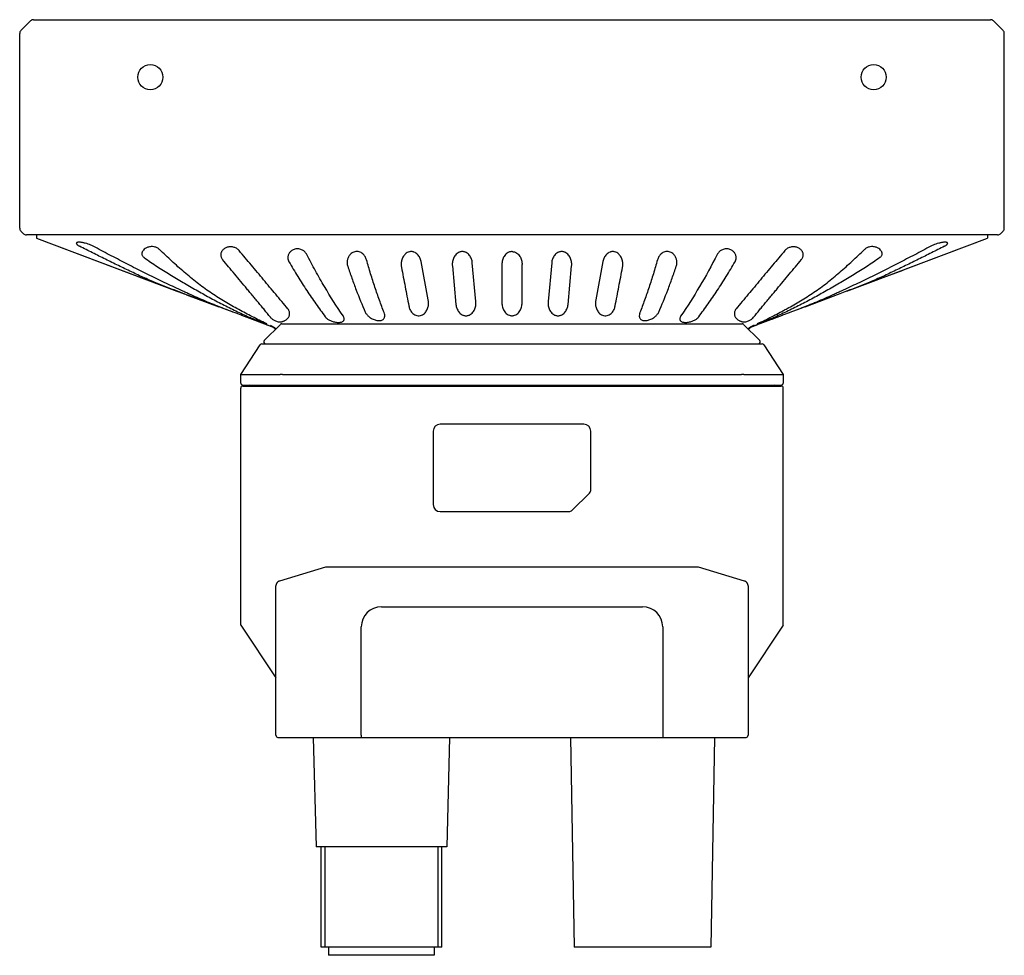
# Model space of a CAD drawing. Header units: millimetres. Extents: x 75 to 555, y 37 to 392.
# Tile 4 of 10: x 75 to 173, y 298 to 392. Entities that reach past the tile are written whole.
import ezdxf

# ---------------------------------------------------------------- set-up
doc = ezdxf.new("R2010")
doc.units = ezdxf.units.MM
doc.header["$LTSCALE"] = 32.67
doc.layers.add('00_COMPONENTS', color=7, linetype='CONTINUOUS')

msp = doc.modelspace()

# ---------------------------------------------------------------- linework, layer by layer
at = {"layer": '00_COMPONENTS'}
for p, q in [((75.7458, 391.4216), (74.7801, 390.4559)), ((76.0287, 391.5388), (171.3031, 391.5388)), ((171.5859, 391.4216), (172.5516, 390.4559)), ((74.663, 370.7794), (74.663, 390.1731)), ((172.6688, 370.7794), (172.6688, 390.1731)), ((75.0458, 370.2309), (74.7801, 370.4966)), ((172.2859, 370.2309), (172.5516, 370.4966)), ((172.0031, 370.1138), (75.3287, 370.1138)), ((76.3324, 370.1138), (76.3265, 369.7771)), ((76.3265, 369.7771), (91.0344, 364.2549)), ((76.3265, 369.7763), (76.3265, 369.7759)), ((76.3293, 369.7743), (90.3096, 364.5263)), ((157.0065, 364.5204), (171.0024, 369.7743)), ((159.1131, 365.312), (171.0052, 369.777)), ((170.9993, 370.1138), (171.0052, 369.777)), ((115.3371, 363.6455), (114.6086, 367.478)), ((117.7303, 367.0247), (118.0893, 363.1921)), ((120.0751, 363.4957), (119.7161, 367.3283)), ((122.6659, 367.1766), (122.6659, 363.3439)), ((124.6659, 363.3439), (124.6659, 367.1766)), ((127.6156, 367.3283), (127.2566, 363.4957)), ((129.2424, 363.1921), (129.6015, 367.0247)), ((132.7231, 367.478), (131.9946, 363.6455)), ((160.2617, 365.7447), (162.5899, 366.6191)), ((157.0499, 364.5385), (159.1126, 365.3132)), ((91.2801, 364.1627), (91.0344, 364.2549)), ((91.2798, 364.162), (94.4724, 362.9636)), ((152.8517, 362.9607), (155.8874, 364.1003)), ((95.0239, 362.7575), (93.1128, 363.4755)), ((95.9971, 362.392), (95.0239, 362.7575)), ((152.3077, 362.7574), (151.3333, 362.3915)), ((152.3106, 362.7627), (152.3063, 362.7611)), ((154.2191, 363.4755), (152.3077, 362.7574)), ((96.7423, 362.1118), (99.8419, 360.948)), ((96.7799, 362.0976), (96.7423, 362.1118)), ((96.7799, 362.0976), (96.7423, 362.1117)), ((147.4876, 360.9471), (150.5892, 362.1117)), ((149.55, 361.7217), (149.6691, 361.7665)), ((149.55, 361.7217), (149.6691, 361.7664)), ((150.5892, 362.1117), (150.5521, 362.0977)), ((150.8926, 362.2256), (150.5892, 362.1117)), ((100.6073, 361.2052), (99.0073, 359.6052)), ((99.2658, 361.1642), (99.8419, 360.9479)), ((99.586, 361.1283), (99.7219, 361.0594)), ((99.7219, 361.0594), (99.8976, 360.9699)), ((99.8419, 360.9479), (99.8419, 360.9479)), ((99.8694, 360.9367), (99.8849, 360.9294)), ((99.8976, 360.923), (99.9105, 360.9161)), ((99.9105, 360.9161), (99.9234, 360.9086)), ((99.9873, 360.8631), (100.0021, 360.8501)), ((100.0012, 360.851), (100.0147, 360.8383)), ((100.0147, 360.8383), (100.0278, 360.8251)), ((100.0389, 360.813), (100.0504, 360.7996)), ((100.0824, 360.7568), (100.0921, 360.7417)), ((100.0921, 360.7417), (100.1012, 360.7261)), ((100.7487, 361.2638), (146.583, 361.2638)), ((146.7244, 361.2052), (148.3244, 359.6052)), ((147.221, 360.7088), (147.2302, 360.7258)), ((147.221, 360.7087), (147.221, 360.7088)), ((147.2233, 360.7132), (147.2331, 360.7308)), ((147.2295, 360.7246), (147.2394, 360.7413)), ((147.2386, 360.7401), (147.249, 360.7565)), ((147.2415, 360.7448), (147.2518, 360.7606)), ((147.2483, 360.7553), (147.2592, 360.7712)), ((147.2487, 360.756), (147.254, 360.7639)), ((147.2514, 360.76), (147.2624, 360.7757)), ((147.2528, 360.762), (147.2637, 360.7772)), ((147.2584, 360.7701), (147.2698, 360.7855)), ((147.2593, 360.7714), (147.2646, 360.7786)), ((147.2618, 360.7747), (147.2736, 360.7904)), ((147.2633, 360.7767), (147.275, 360.792)), ((147.2691, 360.7845), (147.2809, 360.7993)), ((147.2725, 360.789), (147.2854, 360.8046)), ((147.2802, 360.7985), (147.2923, 360.8126)), ((147.2855, 360.8047), (147.2976, 360.8184)), ((147.2918, 360.812), (147.3042, 360.8255)), ((147.3038, 360.8251), (147.3164, 360.8378)), ((147.3162, 360.8376), (147.3289, 360.8496)), ((147.3289, 360.8495), (147.3419, 360.861)), ((147.3416, 360.8607), (147.3551, 360.8718)), ((147.3531, 360.8702), (147.3684, 360.882)), ((147.3578, 360.8739), (147.3673, 360.8812)), ((147.3595, 360.8751), (147.3723, 360.8848)), ((147.3654, 360.8798), (147.3809, 360.891)), ((147.3731, 360.8854), (147.3858, 360.8942)), ((147.3773, 360.8884), (147.3879, 360.8957)), ((147.3801, 360.8904), (147.3955, 360.9007)), ((147.4076, 360.9082), (147.4225, 360.9168)), ((147.421, 360.916), (147.4359, 360.924)), ((147.4415, 360.9269), (147.459, 360.9352)), ((147.4511, 360.9315), (147.4632, 360.937)), ((147.4573, 360.9344), (147.4746, 360.942)), ((147.4634, 360.9371), (147.4757, 360.9423)), ((147.4727, 360.9412), (147.4738, 360.9417)), ((147.4732, 360.9414), (147.4898, 360.948)), ((147.4899, 360.9479), (148.0659, 361.1642)), ((147.6787, 361.0942), (147.6865, 361.0981)), ((147.7089, 361.1095), (147.716, 361.113)), ((147.7261, 361.1182), (147.7326, 361.1215)), ((147.742, 361.1262), (147.748, 361.1293)), ((147.748, 361.1293), (147.7538, 361.1322)), ((147.7538, 361.1322), (147.7591, 361.1349)), ((147.7591, 361.1349), (147.764, 361.1374)), ((147.764, 361.1374), (147.7683, 361.1395)), ((147.7683, 361.1395), (147.7719, 361.1413)), ((147.7719, 361.1413), (147.7748, 361.1428)), ((147.7748, 361.1428), (147.7769, 361.1439)), ((147.7769, 361.1439), (147.7783, 361.1446)), ((96.6844, 356.2122), (98.6067, 359.1727)), ((98.7745, 359.2638), (148.5573, 359.2638)), ((148.725, 359.1727), (150.6474, 356.2122)), ((96.6694, 355.3673), (96.6842, 356.2119)), ((96.7513, 356.2316), (100.5923, 356.2316)), ((100.5923, 356.2316), (100.5923, 356.2296)), ((100.8264, 356.2127), (146.5053, 356.2127)), ((146.7394, 356.2296), (146.7394, 356.2316)), ((146.7394, 356.2316), (150.5804, 356.2316)), ((150.6476, 356.2119), (150.6623, 355.3673)), ((96.6659, 331.2638), (96.6659, 354.8638)), ((96.8659, 355.0638), (150.4659, 355.0638)), ((96.8694, 355.1638), (150.4623, 355.1638)), ((150.6659, 331.2638), (150.6659, 354.8638)), ((130.8159, 351.2638), (116.5159, 351.2638)), ((115.8159, 350.5638), (115.8159, 343.2638)), ((131.5159, 344.7709), (131.5159, 350.5638)), ((129.6623, 342.7102), (131.3694, 344.4173)), ((116.5159, 342.5638), (129.3088, 342.5638)), ((105.0956, 337.0201), (100.5196, 335.6473)), ((142.0925, 337.0412), (105.2392, 337.0412)), ((100.1659, 320.294), (100.1659, 335.1691)), ((147.1659, 335.1691), (147.1659, 320.294)), ((110.6659, 333.094), (136.6659, 333.094)), ((96.6659, 331.2638), (100.1659, 326.0138)), ((150.6659, 331.2638), (147.1659, 326.0138)), ((108.6659, 320.294), (108.6659, 331.094)), ((138.6659, 331.094), (138.6659, 320.294)), ((100.3659, 320.094), (146.9659, 320.094)), ((103.8804, 320.094), (104.1659, 309.194)), ((117.4513, 320.094), (117.1659, 309.194)), ((129.5011, 320.094), (129.8659, 299.194)), ((143.8307, 320.094), (143.4659, 299.194)), ((117.1659, 309.194), (104.1659, 309.194)), ((104.6659, 299.194), (104.6659, 309.194)), ((105.0409, 309.194), (105.0409, 299.194)), ((116.2909, 309.194), (116.2909, 299.194)), ((116.6659, 299.194), (116.6659, 309.194)), ((116.6659, 299.194), (104.6659, 299.194)), ((105.4159, 299.194), (105.4159, 298.394)), ((115.9159, 299.194), (115.9159, 298.394)), ((143.4659, 299.194), (129.8659, 299.194)), ((115.9159, 298.394), (105.4159, 298.394))]:
    msp.add_line(p, q, dxfattribs=at)
for points in [[(99.8419, 360.948), (99.8549, 360.9428), (99.8694, 360.9367)], [(99.8419, 360.9479), (99.8488, 360.9453), (99.8604, 360.9405), (99.8725, 360.9353)], [(99.8842, 360.9298), (99.8991, 360.9223), (99.914, 360.9141), (99.929, 360.9052), (99.9438, 360.8956), (99.9585, 360.8854), (99.973, 360.8746), (99.9873, 360.8631)], [(99.8976, 360.9699), (99.9179, 360.9595), (99.923, 360.9569), (99.9282, 360.9543), (99.9332, 360.9517)], [(99.9234, 360.9086), (99.9368, 360.9002), (99.95, 360.8914), (99.9632, 360.882), (99.9764, 360.8719), (99.9893, 360.8613)], [(99.9332, 360.9517), (99.9395, 360.9485), (99.9499, 360.9428), (99.9605, 360.9367), (99.9711, 360.9302), (99.9817, 360.9234), (99.9923, 360.9161), (100.0029, 360.9085), (100.0134, 360.9005), (100.0239, 360.892), (100.0343, 360.8832), (100.0445, 360.874), (100.0547, 360.8644), (100.0646, 360.8543), (100.0745, 360.8439), (100.0841, 360.833), (100.0936, 360.8216), (100.1029, 360.8098), (100.112, 360.7975), (100.1208, 360.7847), (100.1293, 360.7715), (100.1376, 360.7577), (100.1455, 360.7435), (100.1456, 360.7435)], [(100.0269, 360.8259), (100.0405, 360.8113), (100.0526, 360.7971), (100.0642, 360.7824), (100.0752, 360.7673), (100.0857, 360.7518), (100.0956, 360.7359), (100.1049, 360.7196), (100.1107, 360.7086)], [(100.0504, 360.7996), (100.0616, 360.7858), (100.0723, 360.7714), (100.0824, 360.7568)], [(100.1013, 360.726), (100.1099, 360.7102), (100.1107, 360.7086)], [(147.1866, 360.743), (147.1885, 360.7465), (147.1952, 360.7585), (147.2023, 360.7702), (147.2095, 360.7816), (147.217, 360.7926), (147.2247, 360.8034), (147.2326, 360.8138), (147.2407, 360.8239), (147.2489, 360.8337), (147.2572, 360.8431), (147.2658, 360.8523), (147.2744, 360.8611), (147.2831, 360.8695), (147.2919, 360.8777), (147.3008, 360.8855), (147.3097, 360.893), (147.3187, 360.9002), (147.3276, 360.9071), (147.3366, 360.9137), (147.3456, 360.92), (147.3546, 360.9259), (147.3635, 360.9316), (147.3724, 360.937), (147.3811, 360.942), (147.3897, 360.9468), (147.3982, 360.9512)], [(147.221, 360.7086), (147.2244, 360.7151), (147.2334, 360.7311), (147.2429, 360.7468), (147.2528, 360.762)], [(147.2274, 360.7208), (147.2327, 360.7302), (147.238, 360.7392), (147.2434, 360.7478)], [(147.2322, 360.7292), (147.2427, 360.7466), (147.2529, 360.7621)], [(147.2699, 360.7855), (147.275, 360.7921), (147.2801, 360.7983), (147.2851, 360.8043), (147.2901, 360.8101)], [(147.2742, 360.7909), (147.2868, 360.8062), (147.2992, 360.8201), (147.312, 360.8334), (147.3253, 360.8462), (147.339, 360.8585), (147.3531, 360.8702)], [(147.2972, 360.8179), (147.3103, 360.8317), (147.3234, 360.8445), (147.337, 360.8568), (147.351, 360.8686), (147.3654, 360.8798)], [(147.3092, 360.8305), (147.3215, 360.8426), (147.334, 360.8541), (147.3468, 360.865), (147.3595, 360.8751)], [(147.3675, 360.8813), (147.3823, 360.8918), (147.3973, 360.9018), (147.4125, 360.9111), (147.4279, 360.9197), (147.4434, 360.9278)], [(147.3858, 360.8942), (147.3991, 360.903), (147.4106, 360.91)], [(147.3943, 360.8999), (147.4103, 360.9098), (147.4258, 360.9187), (147.4415, 360.9269)], [(147.3982, 360.9512), (147.4035, 360.9539), (147.4087, 360.9566), (147.4139, 360.9592)], [(147.4139, 360.9592), (147.4241, 360.9645), (147.4292, 360.9671), (147.4343, 360.9697), (147.4393, 360.9722)], [(147.4251, 360.9182), (147.4381, 360.9251), (147.4504, 360.9311)], [(147.435, 360.9235), (147.4474, 360.9298), (147.46, 360.9357)], [(147.4393, 360.9722), (147.4494, 360.9774), (147.4543, 360.9799), (147.4593, 360.9824)], [(147.4593, 360.9824), (147.4692, 360.9875), (147.4741, 360.99), (147.4789, 360.9925)], [(147.4789, 360.9925), (147.4886, 360.9974), (147.4935, 360.9999), (147.4983, 361.0023)], [(147.4983, 361.0023), (147.5078, 361.0072), (147.5126, 361.0096)], [(147.5126, 361.0096), (147.522, 361.0144), (147.5267, 361.0168), (147.5313, 361.0192)], [(147.5313, 361.0192), (147.5406, 361.0239), (147.5452, 361.0263), (147.5498, 361.0286)], [(147.5498, 361.0286), (147.559, 361.0333), (147.5635, 361.0356), (147.5681, 361.0379)], [(147.5681, 361.0379), (147.5771, 361.0425), (147.5815, 361.0448)], [(147.5815, 361.0448), (147.5904, 361.0493), (147.5948, 361.0515), (147.5992, 361.0538)], [(147.5992, 361.0538), (147.6079, 361.0582), (147.6123, 361.0604)], [(147.6123, 361.0604), (147.6209, 361.0648), (147.6252, 361.067)], [(147.6252, 361.067), (147.6337, 361.0713), (147.6379, 361.0734)], [(147.6379, 361.0734), (147.6462, 361.0777), (147.6504, 361.0798), (147.6545, 361.0819)], [(147.6545, 361.0819), (147.6627, 361.086), (147.6667, 361.0881)], [(147.6667, 361.0881), (147.6748, 361.0922), (147.6787, 361.0942)], [(147.6865, 361.0981), (147.6942, 361.102), (147.698, 361.1039)], [(147.698, 361.1039), (147.7053, 361.1077), (147.7089, 361.1095)], [(147.716, 361.113), (147.7228, 361.1165), (147.7261, 361.1182)], [(147.7326, 361.1215), (147.7389, 361.1247), (147.742, 361.1262)], [(147.7783, 361.1446), (147.7791, 361.145), (147.7793, 361.1451), (147.7794, 361.1451)], [(105.2392, 337.0412), (105.2349, 337.0411), (105.2159, 337.0406), (105.1968, 337.0394), (105.1777, 337.0374), (105.1586, 337.0346), (105.1396, 337.0311), (105.1206, 337.0269), (105.1018, 337.0219), (105.0956, 337.0201)], [(142.2362, 337.0201), (142.231, 337.0216), (142.2122, 337.0266), (142.1933, 337.0309), (142.1743, 337.0344), (142.1552, 337.0372), (142.1362, 337.0393), (142.1171, 337.0406), (142.0981, 337.0411), (142.0925, 337.0412)], [(147.1659, 335.1691), (147.1658, 335.1796), (147.1647, 335.2038), (147.1624, 335.2278), (147.159, 335.2516), (147.1545, 335.2751), (147.1489, 335.2983), (147.1422, 335.321), (147.1346, 335.3433), (147.1259, 335.365), (147.1164, 335.3861), (147.1059, 335.4065), (147.0946, 335.4264), (147.0825, 335.4455), (147.0697, 335.464), (147.0561, 335.4818), (147.0418, 335.4988), (147.0269, 335.5151), (147.0114, 335.5306), (146.9953, 335.5453), (146.9787, 335.5592), (146.9616, 335.5723), (146.9441, 335.5846), (146.9263, 335.596), (146.9081, 335.6066), (146.8895, 335.6163), (146.8708, 335.6252), (146.8518, 335.6333), (146.8327, 335.6405), (146.8135, 335.6469), (142.2362, 337.0201)], [(100.5196, 335.6473), (100.5004, 335.641), (100.4812, 335.6338), (100.4622, 335.6258), (100.4434, 335.617), (100.4249, 335.6073), (100.4066, 335.5967), (100.3887, 335.5853), (100.3712, 335.5731), (100.3541, 335.56), (100.3374, 335.5461), (100.3213, 335.5315), (100.3057, 335.516), (100.2908, 335.4997), (100.2764, 335.4827), (100.2628, 335.465), (100.2499, 335.4465), (100.2377, 335.4274), (100.2264, 335.4076), (100.2159, 335.3871), (100.2063, 335.366), (100.1976, 335.3444), (100.1898, 335.3221), (100.1831, 335.2994), (100.1775, 335.2763), (100.1729, 335.2528), (100.1695, 335.229), (100.1671, 335.205), (100.166, 335.1808), (100.1659, 335.1691)]]:
    msp.add_lwpolyline(points, dxfattribs=at)
for centre in [(87.6659, 385.8138), (159.6659, 385.8138)]:
    msp.add_circle(centre, 1.25, dxfattribs=at)
for centre, radius, start, end in [((76.0287, 391.1388), 0.4, 90.000431, 135.000348), ((171.3031, 391.1388), 0.4, 45.000261, 90.000431), ((75.063, 390.1731), 0.4, 135.000571, 179.999215), ((172.2687, 390.1731), 0.4, 0.000708, 44.998265), ((75.063, 370.7794), 0.4, 180.000601, 224.998166), ((172.2688, 370.7794), 0.4, 315.000594, 359.999215), ((75.3287, 370.5138), 0.4, 225.000238, 270.000484), ((76.3393, 369.801), 0.0284, 248.620087, 249.439942), ((172.0031, 370.5138), 0.4, 270.000484, 315.000447), ((108.4304, 367.3713), 1.1844, 180.027198, 198.796982), ((114.2583, 367.1761), 1.6215, 179.990801, 190.709202), ((119.3517, 367.1764), 1.6285, 179.99773, 185.346746), ((127.98, 367.1764), 1.6285, 354.653255, 0.002269), ((133.0823, 367.1753), 1.6126, 349.261303, 0.0388), ((138.9013, 367.3713), 1.1844, 341.203253, 359.972836), ((113.7454, 363.3443), 1.62, 359.990913, 10.714047), ((133.5776, 363.3451), 1.6112, 169.256697, 180.038298), ((118.4537, 363.3439), 1.6285, 359.997727, 5.346822), ((128.878, 363.3439), 1.6285, 174.653182, 180.002274), ((100.7487, 361.0638), 0.2, 90, 135), ((146.583, 361.0638), 0.2, 45, 90), ((98.7745, 359.0638), 0.2, 90, 147.002295), ((99.1487, 359.4638), 0.2, 135, 270), ((148.183, 359.4638), 0.2, 270, 45), ((148.5573, 359.0638), 0.2, 32.997705, 90), ((146.7087, 356.3343), 0.1091, 283.404316, 286.357285), ((96.8659, 354.8638), 0.2, 90, 180), ((96.8694, 355.3638), 0.2, 179, 270), ((97.5693, 354.9638), 0.2, 30.006681, 90), ((149.7624, 354.9638), 0.2, 90, 149.993319), ((150.4623, 355.3638), 0.2, 270, 1), ((150.4659, 354.8638), 0.2, 0, 90), ((116.5159, 350.5638), 0.7, 90, 180), ((130.8159, 350.5638), 0.7, 0, 90), ((131.0159, 344.7709), 0.5, 315, 0), ((116.5159, 343.2638), 0.7, 180, 270), ((129.3088, 343.0638), 0.5, 270, 315), ((110.6659, 331.094), 2, 90, 180), ((136.6659, 331.094), 2, 0, 90), ((100.3659, 320.294), 0.2, 180, 270), ((146.9659, 320.294), 0.2, 270, 0)]:
    msp.add_arc(centre, radius, start, end, dxfattribs=at)
for centre, major_axis, ratio, start_param, end_param in [((96.4929, 355.3665), (0.2698, 0.8634), 0.2004604, 0.0625608, 0.159775), ((100.8164, 356.9228), (0.2334, 0.6897), 0.1945575, -3.1711942, -3.0758513), ((100.8264, 356.6244), (0, 0.4118), 0.6664381, -3.2020719, -3.1415927), ((146.5053, 356.6244), (0, 0.4118), 0.6664381, -3.1415927, -3.0811134), ((146.5153, 356.9228), (-0.2334, 0.6897), 0.1945575, -3.207334, -3.1119911), ((150.8389, 355.3665), (-0.2698, 0.8634), 0.2004604, -0.159775, -0.0625608)]:
    msp.add_ellipse(centre, major_axis=major_axis, ratio=ratio, start_param=start_param, end_param=end_param, dxfattribs=at)
for points, knots in [([(76.3265, 369.7759), (76.3265, 369.7757), (76.3276, 369.7751), (76.3283, 369.7747), (76.329, 369.7745)], [0, 0, 0, 0, 0.2972599, 1, 1, 1, 1]), ([(171.0024, 369.7743), (171.0031, 369.7746), (171.004, 369.775), (171.0052, 369.7756), (171.0052, 369.7759)], [0, 0, 0, 0, 0.706714, 1, 1, 1, 1]), ([(81.9709, 368.9948), (81.8968, 369.0346), (81.735, 369.1106), (81.4758, 369.2089), (81.2441, 369.2786), (81.0551, 369.324), (80.9177, 369.3511), (80.7873, 369.3706), (80.6674, 369.3819), (80.5608, 369.3848), (80.4702, 369.3793), (80.3975, 369.3658), (80.3492, 369.3469), (80.3223, 369.3269), (80.3087, 369.3109), (80.3005, 369.2932), (80.2988, 369.2805), (80.2988, 369.2743)], [0, 0, 0, 0, 0.141571, 0.3003314, 0.4663832, 0.5484496, 0.6276159, 0.7021054, 0.7701924, 0.8303416, 0.8813819, 0.9227053, 0.9545693, 0.9674808, 0.9789005, 0.9894769, 1, 1, 1, 1]), ([(80.2988, 369.2743), (80.2988, 369.2522), (80.3154, 369.2165), (80.3494, 369.175), (80.3874, 369.139), (80.4347, 369.1019), (80.5139, 369.0483), (80.5798, 369.0115), (80.6267, 368.9874)], [0, 0, 0, 0, 0.1474678, 0.2454344, 0.3614915, 0.4957233, 0.6475712, 1, 1, 1, 1]), ([(91.0344, 364.2549), (90.8138, 364.3377), (90.3727, 364.5036), (89.7113, 364.754), (89.0506, 365.0084), (88.3915, 365.2701), (87.7348, 365.5424), (87.0817, 365.8284), (86.4314, 366.1257), (85.7834, 366.4314), (85.1368, 366.7427), (84.4906, 367.0564), (83.8448, 367.3717), (82.9842, 367.7952), (81.9099, 368.3308), (81.0541, 368.7672), (80.6267, 368.9874)], [0, 0, 0, 0, 0.0617721, 0.1235689, 0.1854235, 0.2473829, 0.3094991, 0.3718154, 0.4343136, 0.4969525, 0.5596851, 0.6224639, 0.6852742, 0.7481217, 0.8739527, 1, 1, 1, 1]), ([(95.0257, 362.7608), (94.7479, 362.8676), (94.3315, 363.0296), (93.7788, 363.2528), (93.2268, 363.4821), (92.5392, 363.7787), (91.855, 364.0851), (91.3083, 364.3336), (90.7615, 364.5838), (90.0787, 364.8997), (89.261, 365.2842), (88.1723, 365.8054), (86.8159, 366.4731), (85.1952, 367.2954), (83.5796, 368.1361), (82.5067, 368.707), (81.9709, 368.9948)], [0, 0, 0, 0, 0.0616831, 0.0925833, 0.1235337, 0.185574, 0.2477635, 0.2788951, 0.3100428, 0.3723882, 0.4348064, 0.4973062, 0.6225591, 0.7481169, 0.8739393, 1, 1, 1, 1]), ([(88.5731, 368.6648), (88.5073, 368.7267), (88.3464, 368.8376), (88.0572, 368.9366), (87.7354, 368.9575), (87.4254, 368.8959), (87.1658, 368.7702), (86.9987, 368.6301), (86.9047, 368.5084), (86.8557, 368.4185), (86.8252, 368.3286), (86.8178, 368.2678), (86.8178, 368.2385)], [0, 0, 0, 0, 0.1256584, 0.2677774, 0.4202989, 0.5689732, 0.7024708, 0.817552, 0.8685764, 0.9156834, 0.9592421, 1, 1, 1, 1]), ([(99.0212, 361.365), (98.7915, 361.4754), (98.3331, 361.7007), (97.6501, 362.0508), (96.9693, 362.411), (96.2898, 362.7784), (95.6111, 363.1536), (94.9366, 363.545), (94.2676, 363.9576), (93.6063, 364.3961), (92.9527, 364.8604), (92.3074, 365.3502), (91.6704, 365.8638), (91.0406, 366.3977), (90.4176, 366.9491), (89.8001, 367.5142), (89.1862, 368.0879), (88.7776, 368.4724), (88.5731, 368.6648)], [0, 0, 0, 0, 0.0596479, 0.1195468, 0.1796526, 0.2399177, 0.3003696, 0.3611639, 0.4224429, 0.4843299, 0.5468676, 0.6100741, 0.6739306, 0.7383673, 0.8033141, 0.8686689, 0.9342836, 1, 1, 1, 1]), ([(96.5061, 368.5545), (96.447, 368.6258), (96.2948, 368.7588), (96.0043, 368.8921), (95.6644, 368.9428), (95.3252, 368.8966), (95.0374, 368.7649), (94.8589, 368.602), (94.7634, 368.4576), (94.7142, 368.3477), (94.6848, 368.2351), (94.6783, 368.1587), (94.6783, 368.121)], [0, 0, 0, 0, 0.1179957, 0.2531953, 0.401974, 0.5499722, 0.683196, 0.7992371, 0.8523106, 0.9029443, 0.9519021, 1, 1, 1, 1]), ([(101.3629, 362.7409), (101.1608, 362.9838), (100.7565, 363.4692), (100.1494, 364.1972), (99.5433, 364.9265), (98.9389, 365.6569), (98.3321, 366.3838), (97.7225, 367.1063), (97.112, 367.828), (96.7076, 368.3115), (96.5061, 368.5545)], [0, 0, 0, 0, 0.1251122, 0.2502018, 0.3753881, 0.5006425, 0.6256575, 0.7503599, 0.8750076, 1, 1, 1, 1]), ([(103.2398, 368.1562), (103.1936, 368.2455), (103.0687, 368.4204), (102.8483, 368.5884), (102.6311, 368.6814), (102.4464, 368.7235), (102.2544, 368.7305), (102.0676, 368.7021), (101.8965, 368.643), (101.7475, 368.5604), (101.6227, 368.4609), (101.5222, 368.3498), (101.4451, 368.2309), (101.3907, 368.1066), (101.3583, 367.9792), (101.3511, 367.893), (101.3511, 367.8503)], [0, 0, 0, 0, 0.1168026, 0.2461424, 0.3166254, 0.3902353, 0.4651052, 0.5386307, 0.608707, 0.6744223, 0.7358125, 0.793387, 0.8478335, 0.899899, 0.9503562, 1, 1, 1, 1]), ([(145.9806, 367.8503), (145.9806, 367.893), (145.9734, 367.9792), (145.941, 368.1066), (145.8866, 368.2309), (145.8096, 368.3498), (145.7091, 368.4609), (145.5843, 368.5604), (145.4352, 368.643), (145.2642, 368.7021), (145.0773, 368.7305), (144.8853, 368.7235), (144.7006, 368.6814), (144.4834, 368.5884), (144.263, 368.4204), (144.1381, 368.2455), (144.092, 368.1562)], [0, 0, 0, 0, 0.0496438, 0.100101, 0.1521665, 0.2066131, 0.2641875, 0.3255778, 0.3912931, 0.4613693, 0.5348949, 0.6097649, 0.6833747, 0.7538577, 0.8831975, 1, 1, 1, 1]), ([(150.8256, 368.5545), (150.6242, 368.3115), (150.2197, 367.828), (149.6093, 367.1063), (148.9996, 366.3838), (148.3929, 365.6569), (147.7884, 364.9265), (147.1823, 364.1972), (146.5752, 363.4692), (146.1709, 362.9838), (145.9689, 362.7409)], [0, 0, 0, 0, 0.1249932, 0.2496419, 0.3743447, 0.4993585, 0.6246109, 0.7497963, 0.8748868, 1, 1, 1, 1]), ([(148.3106, 361.3649), (148.5402, 361.4754), (148.9986, 361.7007), (149.6816, 362.0509), (150.2485, 362.3508), (150.7014, 362.5945), (151.1546, 362.8405), (151.7207, 363.1532), (152.3954, 363.5443), (153.0645, 363.9564), (153.726, 364.3944), (154.3798, 364.8581), (155.0254, 365.3474), (155.6623, 365.8612), (156.2918, 366.3958), (156.9144, 366.9482), (157.5315, 367.514), (158.1454, 368.088), (158.5541, 368.4725), (158.7586, 368.6648)], [0, 0, 0, 0, 0.0596477, 0.119548, 0.1796535, 0.2097671, 0.239914, 0.3003585, 0.3611441, 0.4224118, 0.4842839, 0.5468049, 0.6099988, 0.6738577, 0.7383146, 0.8032886, 0.8686636, 0.9342848, 1, 1, 1, 1]), ([(152.6535, 368.121), (152.6535, 368.1588), (152.6469, 368.2351), (152.6175, 368.3477), (152.5683, 368.4576), (152.4728, 368.602), (152.2943, 368.7648), (152.0065, 368.8966), (151.6673, 368.9428), (151.3274, 368.892), (151.0369, 368.7588), (150.8847, 368.6258), (150.8256, 368.5545)], [0, 0, 0, 0, 0.0480975, 0.0970547, 0.1476874, 0.2007601, 0.3168009, 0.4500259, 0.598025, 0.746804, 0.8820037, 1, 1, 1, 1]), ([(165.3609, 368.9948), (164.8252, 368.707), (163.7526, 368.1364), (162.1376, 367.296), (160.5176, 366.4739), (159.1616, 365.8065), (158.0732, 365.2854), (157.2558, 364.901), (156.5733, 364.5852), (156.0267, 364.335), (155.4802, 364.0866), (154.7962, 363.7804), (154.1089, 363.4839), (153.557, 363.2546), (153.0045, 363.0315), (152.5883, 362.8694), (152.3106, 362.7627)], [0, 0, 0, 0, 0.1260602, 0.2518823, 0.3774399, 0.5026927, 0.5651926, 0.6276109, 0.6899563, 0.7211039, 0.7522355, 0.8144248, 0.876465, 0.9074154, 0.9383159, 1, 1, 1, 1]), ([(166.705, 368.9873), (166.2777, 368.7672), (165.4218, 368.3307), (164.3474, 367.7951), (163.4867, 367.3716), (162.8409, 367.0563), (162.1947, 366.7426), (161.5481, 366.4312), (160.9, 366.1255), (160.2497, 365.8283), (159.5965, 365.5424), (158.9397, 365.2702), (158.2806, 365.0084), (157.6199, 364.7539), (156.9585, 364.5034), (156.5174, 364.3374), (156.2968, 364.2546)], [0, 0, 0, 0, 0.1260471, 0.2518779, 0.3147254, 0.3775358, 0.4403151, 0.5030479, 0.5656865, 0.6281836, 0.6904981, 0.7526135, 0.8145736, 0.8764295, 0.9382276, 1, 1, 1, 1]), ([(160.5139, 368.2364), (160.5139, 368.2657), (160.5065, 368.3265), (160.476, 368.4166), (160.427, 368.5067), (160.3332, 368.6288), (160.1663, 368.7695), (159.9068, 368.8956), (159.5967, 368.9576), (159.2747, 368.9367), (158.9854, 368.8377), (158.8244, 368.7268), (158.7586, 368.6648)], [0, 0, 0, 0, 0.0407434, 0.0843352, 0.1315082, 0.182595, 0.2977252, 0.4311832, 0.5798021, 0.7322851, 0.8743739, 1, 1, 1, 1]), ([(167.033, 369.2743), (167.033, 369.2805), (167.0313, 369.2931), (167.0231, 369.3109), (167.0094, 369.3269), (166.9825, 369.3469), (166.9342, 369.3658), (166.8615, 369.3793), (166.7709, 369.3848), (166.6643, 369.3819), (166.5444, 369.3706), (166.414, 369.3511), (166.2766, 369.324), (166.0876, 369.2786), (165.8559, 369.2089), (165.5967, 369.1106), (165.435, 369.0346), (165.3609, 368.9948)], [0, 0, 0, 0, 0.0105241, 0.0211017, 0.032522, 0.0454344, 0.0772998, 0.1186254, 0.1696689, 0.2298217, 0.2979114, 0.3724027, 0.4515687, 0.5336335, 0.6996791, 0.8584316, 1, 1, 1, 1]), ([(166.705, 368.9873), (166.7519, 369.0115), (166.8179, 369.0483), (166.897, 369.1019), (166.9443, 369.139), (166.9823, 369.175), (167.0164, 369.2165), (167.033, 369.2522), (167.033, 369.2743)], [0, 0, 0, 0, 0.352422, 0.5042684, 0.6384997, 0.7545577, 0.8525258, 1, 1, 1, 1]), ([(86.8178, 368.2385), (86.8178, 368.2038), (86.8283, 368.1323), (86.8777, 368.0308), (86.9578, 367.9359), (87.0251, 367.8802), (87.0625, 367.8527)], [0, 0, 0, 0, 0.2196598, 0.4493185, 0.7061015, 1, 1, 1, 1]), ([(87.0625, 367.8527), (87.2708, 367.6999), (87.6906, 367.4024), (88.3304, 366.9762), (88.9743, 366.5659), (89.6213, 366.1673), (90.2702, 365.7765), (90.9196, 365.3898), (91.5701, 365.0077), (92.222, 364.6316), (92.8759, 364.2632), (93.7493, 363.784), (94.846, 363.2062), (96.1713, 362.5463), (97.0632, 362.1307), (97.5105, 361.9301)], [0, 0, 0, 0, 0.064453, 0.1283175, 0.1917652, 0.2549186, 0.3178809, 0.380732, 0.4434701, 0.5060639, 0.5684807, 0.6307033, 0.7545718, 0.8776829, 1, 1, 1, 1]), ([(94.6783, 368.121), (94.6783, 368.0814), (94.6855, 368.0013), (94.7179, 367.8832), (94.7724, 367.7686), (94.8222, 367.698), (94.8504, 367.6641)], [0, 0, 0, 0, 0.2387176, 0.4819297, 0.7342067, 1, 1, 1, 1]), ([(99.7072, 361.8253), (99.603, 361.9427), (99.3983, 362.1835), (99.1491, 362.4906), (98.9486, 362.7375), (98.7474, 362.983), (98.4944, 363.2874), (98.1902, 363.6515), (97.886, 364.0154), (97.5823, 364.3798), (97.1776, 364.8664), (96.672, 365.475), (96.0649, 366.205), (95.4577, 366.9346), (95.0528, 367.4209), (94.8504, 367.6641)], [0, 0, 0, 0, 0.0620085, 0.1248023, 0.1562485, 0.1876278, 0.2501814, 0.3126162, 0.3750395, 0.4375068, 0.5000061, 0.6250318, 0.7500399, 0.8750246, 1, 1, 1, 1]), ([(101.3511, 367.8503), (101.3511, 367.7812), (101.3704, 367.6394), (101.4264, 367.5078), (101.4625, 367.4454)], [0, 0, 0, 0, 0.489288, 1, 1, 1, 1]), ([(106.8529, 362.0547), (106.1999, 363.0031), (105.2626, 364.4842), (104.0923, 366.5395), (103.5217, 367.6107), (103.2398, 368.1562)], [0, 0, 0, 0, 0.4868767, 0.7403724, 1, 1, 1, 1]), ([(109.1829, 367.6254), (109.1496, 367.7381), (109.0787, 367.9047), (108.9405, 368.1041), (108.808, 368.2422), (108.6451, 368.3586), (108.4522, 368.4403), (108.239, 368.4725), (108.0252, 368.4484), (107.8305, 368.3755), (107.6649, 368.2686), (107.5298, 368.14), (107.3903, 367.954), (107.2762, 367.6971), (107.246, 367.4778), (107.246, 367.3707)], [0, 0, 0, 0, 0.1182516, 0.17968, 0.2433164, 0.3098565, 0.3797183, 0.4520833, 0.5243301, 0.5937466, 0.6593202, 0.7213207, 0.7804184, 0.8922848, 1, 1, 1, 1]), ([(110.9365, 362.3743), (110.7762, 362.7855), (110.4616, 363.6258), (110.0164, 364.9179), (109.5901, 366.2565), (109.3185, 367.1655), (109.1829, 367.6254)], [0, 0, 0, 0, 0.239068, 0.486037, 0.7402723, 1, 1, 1, 1]), ([(114.6086, 367.478), (114.585, 367.6023), (114.5262, 367.7878), (114.3984, 368.0141), (114.2711, 368.1737), (114.1092, 368.3126), (113.945, 368.3983), (113.7984, 368.4402), (113.6817, 368.4558), (113.5635, 368.4536), (113.4109, 368.4277), (113.2356, 368.3572), (113.0872, 368.2494), (112.9875, 368.1505), (112.9011, 368.0473), (112.7777, 367.8555), (112.6656, 367.5538), (112.6369, 367.301), (112.6369, 367.1764)], [0, 0, 0, 0, 0.1156735, 0.1753568, 0.2369655, 0.3012909, 0.3690752, 0.4043524, 0.4402338, 0.4762996, 0.5120689, 0.5812024, 0.646775, 0.6784069, 0.7093798, 0.7697106, 0.8860786, 1, 1, 1, 1]), ([(119.7161, 367.3283), (119.7038, 367.4594), (119.6463, 367.7244), (119.4844, 368.0301), (119.2902, 368.2395), (119.1348, 368.3475), (118.9917, 368.4102), (118.8742, 368.4426), (118.7512, 368.4569), (118.6272, 368.4514), (118.5067, 368.4269), (118.3581, 368.3728), (118.1951, 368.2722), (118.0379, 368.1173), (117.8794, 367.8892), (117.755, 367.5733), (117.7232, 367.3074), (117.7232, 367.1765)], [0, 0, 0, 0, 0.1151432, 0.2343847, 0.297316, 0.3634976, 0.3980936, 0.4335813, 0.4696703, 0.5058808, 0.541689, 0.5767091, 0.6437303, 0.7073146, 0.7683582, 0.8855513, 1, 1, 1, 1]), ([(123.6659, 368.4542), (123.6225, 368.4542), (123.5363, 368.4469), (123.373, 368.4059), (123.1907, 368.3129), (123.0148, 368.1577), (122.8384, 367.9232), (122.7008, 367.5931), (122.6659, 367.3138), (122.6659, 367.1766)], [0, 0, 0, 0, 0.072607, 0.14411, 0.2810983, 0.4104787, 0.5340482, 0.7700803, 1, 1, 1, 1]), ([(123.6659, 368.4542), (123.7092, 368.4542), (123.7954, 368.4469), (123.9588, 368.4059), (124.141, 368.3129), (124.3169, 368.1576), (124.4933, 367.9232), (124.6309, 367.5931), (124.6659, 367.3138), (124.6659, 367.1766)], [0, 0, 0, 0, 0.0726145, 0.1441222, 0.2811089, 0.4104864, 0.5340538, 0.7700826, 1, 1, 1, 1]), ([(129.6085, 367.1765), (129.6085, 367.3074), (129.5768, 367.5733), (129.4524, 367.8892), (129.2938, 368.1173), (129.1367, 368.2722), (128.9736, 368.3728), (128.825, 368.4269), (128.7046, 368.4514), (128.5805, 368.4569), (128.4576, 368.4426), (128.3401, 368.4102), (128.1969, 368.3475), (128.0415, 368.2395), (127.8473, 368.0301), (127.6854, 367.7244), (127.6279, 367.4594), (127.6156, 367.3283)], [0, 0, 0, 0, 0.1144487, 0.2316418, 0.2926853, 0.3562697, 0.4232909, 0.458311, 0.4941192, 0.5303297, 0.5664187, 0.6019064, 0.6365024, 0.702684, 0.7656153, 0.8848569, 1, 1, 1, 1]), ([(134.6949, 367.1764), (134.6949, 367.301), (134.6661, 367.5538), (134.5541, 367.8555), (134.4307, 368.0473), (134.3442, 368.1505), (134.2445, 368.2494), (134.0961, 368.3572), (133.9208, 368.4277), (133.7683, 368.4536), (133.65, 368.4558), (133.5333, 368.4402), (133.3867, 368.3983), (133.2225, 368.3126), (133.0606, 368.1737), (132.9334, 368.0141), (132.8055, 367.7878), (132.7467, 367.6023), (132.7231, 367.478)], [0, 0, 0, 0, 0.1139217, 0.2302899, 0.2906206, 0.3215934, 0.3532253, 0.4187978, 0.4879312, 0.5237005, 0.5597663, 0.5956477, 0.630925, 0.6987092, 0.7630346, 0.8246433, 0.8843265, 1, 1, 1, 1]), ([(138.1488, 367.6252), (138.0132, 367.1654), (137.7416, 366.2563), (137.3153, 364.9179), (136.8702, 363.6258), (136.5555, 362.7855), (136.3952, 362.3743)], [0, 0, 0, 0, 0.2597257, 0.5139525, 0.7609311, 1, 1, 1, 1]), ([(140.0857, 367.3707), (140.0857, 367.4778), (140.0555, 367.6971), (139.9414, 367.9541), (139.8019, 368.14), (139.6668, 368.2686), (139.5012, 368.3755), (139.3065, 368.4483), (139.0927, 368.4724), (138.8795, 368.4402), (138.6866, 368.3584), (138.5237, 368.2421), (138.3912, 368.1039), (138.253, 367.9046), (138.1821, 367.738), (138.1488, 367.6252)], [0, 0, 0, 0, 0.1077158, 0.2195811, 0.2786775, 0.3406769, 0.4062501, 0.475667, 0.5479141, 0.620279, 0.6901403, 0.7566801, 0.8203166, 0.8817457, 1, 1, 1, 1]), ([(144.092, 368.1562), (143.5348, 367.0783), (142.3976, 365.0033), (141.1318, 363.0031), (140.4789, 362.0547)], [0, 0, 0, 0, 0.5130986, 1, 1, 1, 1]), ([(145.8692, 367.4454), (145.9053, 367.5078), (145.9613, 367.6394), (145.9806, 367.7812), (145.9806, 367.8503)], [0, 0, 0, 0, 0.5107119, 1, 1, 1, 1]), ([(147.6245, 361.8256), (147.7286, 361.9432), (147.9332, 362.1841), (148.1826, 362.491), (148.3832, 362.7376), (148.5845, 362.983), (148.8375, 363.2874), (149.1417, 363.6515), (149.4458, 364.0154), (149.7494, 364.3799), (150.1541, 364.8665), (150.6598, 365.475), (151.2668, 366.205), (151.874, 366.9346), (152.2789, 367.4209), (152.4813, 367.6641)], [0, 0, 0, 0, 0.0620269, 0.1248039, 0.1562369, 0.1876085, 0.2501587, 0.3125991, 0.3750288, 0.4374991, 0.4999992, 0.6250252, 0.750035, 0.8750221, 1, 1, 1, 1]), ([(160.2692, 367.8513), (160.0609, 367.6986), (159.641, 367.4015), (159.0011, 366.9756), (158.3572, 366.5655), (157.7102, 366.167), (157.0613, 365.7764), (156.4119, 365.3897), (155.7614, 365.0077), (155.1096, 364.6316), (154.4557, 364.263), (153.5824, 363.7839), (152.4857, 363.2062), (151.1604, 362.5463), (150.2686, 362.1307), (149.8212, 361.9301)], [0, 0, 0, 0, 0.0644428, 0.1283011, 0.1917463, 0.2548987, 0.3178599, 0.3807113, 0.4434511, 0.506048, 0.5684679, 0.6306926, 0.7545641, 0.8776792, 1, 1, 1, 1]), ([(152.4813, 367.6641), (152.5095, 367.698), (152.5593, 367.7686), (152.6138, 367.8833), (152.6463, 368.0013), (152.6535, 368.0814), (152.6535, 368.121)], [0, 0, 0, 0, 0.2657937, 0.5180712, 0.7612833, 1, 1, 1, 1]), ([(160.2692, 367.8513), (160.3066, 367.8788), (160.3739, 367.9344), (160.454, 368.029), (160.5034, 368.1304), (160.5139, 368.2018), (160.5139, 368.2364)], [0, 0, 0, 0, 0.2940542, 0.5508462, 0.7803977, 1, 1, 1, 1]), ([(101.4625, 367.4454), (101.7468, 366.9537), (102.3215, 365.9898), (103.0702, 364.814), (103.6813, 363.9067), (104.1419, 363.2467), (104.6079, 362.6003), (104.9209, 362.174), (105.0756, 361.9603)], [0, 0, 0, 0, 0.2592646, 0.5122314, 0.6362137, 0.7585851, 0.8795788, 1, 1, 1, 1]), ([(107.3092, 366.9897), (107.4454, 366.5886), (107.7214, 365.7984), (108.2875, 364.2703), (108.7432, 363.153), (109.0628, 362.4279)], [0, 0, 0, 0, 0.2599059, 0.5136626, 1, 1, 1, 1]), ([(112.6651, 366.8748), (112.7864, 366.2364), (112.9683, 365.2789), (113.2114, 364.0024), (113.333, 363.3644), (113.3936, 363.0453)], [0, 0, 0, 0, 0.5001466, 0.7500603, 1, 1, 1, 1]), ([(133.9381, 363.0454), (133.9987, 363.3645), (134.1203, 364.0025), (134.3634, 365.2789), (134.5453, 366.2364), (134.6666, 366.8748)], [0, 0, 0, 0, 0.2499377, 0.4998491, 1, 1, 1, 1]), ([(138.2689, 362.4279), (138.5886, 363.153), (139.0443, 364.2703), (139.6103, 365.7984), (139.8863, 366.5886), (140.0225, 366.9897)], [0, 0, 0, 0, 0.4863373, 0.7400939, 1, 1, 1, 1]), ([(142.2561, 361.9604), (142.4109, 362.174), (142.7238, 362.6003), (143.1899, 363.2467), (143.6504, 363.9067), (144.2615, 364.814), (145.0102, 365.9898), (145.585, 366.9537), (145.8692, 367.4454)], [0, 0, 0, 0, 0.1204189, 0.2414106, 0.3637831, 0.4877664, 0.7407343, 1, 1, 1, 1]), ([(93.1128, 363.4755), (92.8074, 363.5902), (92.1965, 363.8194), (91.5855, 364.0481), (91.2801, 364.1627)], [0, 0, 0, 0, 0.5000166, 1, 1, 1, 1]), ([(156.2968, 364.2546), (155.9506, 364.1246), (155.2578, 363.8653), (154.5653, 363.6055), (154.2191, 363.4755)], [0, 0, 0, 0, 0.4999886, 1, 1, 1, 1]), ([(96.7423, 362.1118), (96.456, 362.2192), (95.8834, 362.4344), (95.3113, 362.6511), (95.0257, 362.7608)], [0, 0, 0, 0, 0.4998658, 1, 1, 1, 1]), ([(101.535, 362.2832), (101.535, 362.3229), (101.5278, 362.4032), (101.4954, 362.5215), (101.4409, 362.6363), (101.3911, 362.707), (101.3629, 362.7409)], [0, 0, 0, 0, 0.2389099, 0.4821818, 0.7343827, 1, 1, 1, 1]), ([(113.3936, 363.0453), (113.4172, 362.921), (113.496, 362.6714), (113.6814, 362.3919), (113.8932, 362.211), (114.0923, 362.1073), (114.3204, 362.0582), (114.5548, 362.078), (114.7671, 362.1625), (114.943, 362.2906), (115.0826, 362.4438), (115.2245, 362.665), (115.3366, 362.9667), (115.3654, 363.2195), (115.3654, 363.3441)], [0, 0, 0, 0, 0.1158084, 0.2367824, 0.3011415, 0.3689855, 0.4400264, 0.5117178, 0.5808839, 0.6464989, 0.7091051, 0.7695136, 0.8860011, 1, 1, 1, 1]), ([(118.0893, 363.1921), (118.1016, 363.061), (118.1591, 362.796), (118.321, 362.4903), (118.5152, 362.2809), (118.6706, 362.1729), (118.8137, 362.1102), (118.9312, 362.0777), (119.0542, 362.0635), (119.1782, 362.069), (119.2987, 362.0935), (119.4473, 362.1476), (119.6104, 362.2482), (119.7675, 362.4031), (119.9261, 362.6312), (120.0504, 362.9471), (120.0822, 363.213), (120.0822, 363.3439)], [0, 0, 0, 0, 0.1151439, 0.2343855, 0.2973162, 0.3634971, 0.3980926, 0.4335801, 0.469669, 0.5058795, 0.5416878, 0.5767081, 0.6437295, 0.707314, 0.7683577, 0.8855511, 1, 1, 1, 1]), ([(122.6659, 363.3439), (122.6659, 363.2066), (122.7008, 362.9273), (122.8384, 362.5973), (123.0148, 362.3628), (123.1907, 362.2075), (123.373, 362.1145), (123.5363, 362.0735), (123.6225, 362.0663), (123.6659, 362.0663)], [0, 0, 0, 0, 0.2299213, 0.4659538, 0.5895231, 0.7189027, 0.8558901, 0.9273931, 1, 1, 1, 1]), ([(123.6659, 362.0663), (123.7092, 362.0663), (123.7954, 362.0735), (123.9588, 362.1145), (124.141, 362.2075), (124.3169, 362.3628), (124.4933, 362.5973), (124.6309, 362.9273), (124.6659, 363.2066), (124.6659, 363.3439)], [0, 0, 0, 0, 0.0726149, 0.144123, 0.2811097, 0.4104867, 0.5340535, 0.7700819, 1, 1, 1, 1]), ([(127.2495, 363.3439), (127.2495, 363.213), (127.2813, 362.9471), (127.4057, 362.6312), (127.5643, 362.4031), (127.7214, 362.2482), (127.8845, 362.1476), (128.033, 362.0935), (128.1535, 362.069), (128.2775, 362.0635), (128.4005, 362.0777), (128.518, 362.1102), (128.6611, 362.1729), (128.8165, 362.2809), (129.0108, 362.4903), (129.1726, 362.796), (129.2301, 363.061), (129.2424, 363.1921)], [0, 0, 0, 0, 0.1144489, 0.2316422, 0.2926859, 0.3562705, 0.4232919, 0.4583121, 0.4941204, 0.530331, 0.5664199, 0.6019073, 0.6365029, 0.7026837, 0.7656145, 0.8848561, 1, 1, 1, 1]), ([(131.9664, 363.3441), (131.9664, 363.2195), (131.9952, 362.9667), (132.1073, 362.665), (132.2491, 362.4438), (132.3887, 362.2905), (132.5646, 362.1625), (132.777, 362.078), (133.0113, 362.0582), (133.2394, 362.1074), (133.4385, 362.2111), (133.6007, 362.3497), (133.728, 362.5091), (133.8558, 362.7355), (133.9145, 362.9211), (133.9381, 363.0454)], [0, 0, 0, 0, 0.1139537, 0.2303957, 0.2907811, 0.3533629, 0.4189515, 0.4880895, 0.5597524, 0.6307655, 0.6985828, 0.7629159, 0.8245287, 0.8842365, 1, 1, 1, 1]), ([(145.9689, 362.7409), (145.9406, 362.707), (145.8908, 362.6362), (145.8363, 362.5214), (145.8039, 362.4032), (145.7967, 362.3229), (145.7967, 362.2832)], [0, 0, 0, 0, 0.2656264, 0.5178338, 0.7611048, 1, 1, 1, 1]), ([(152.3063, 362.7611), (152.0711, 362.6707), (151.6, 362.4917), (151.1284, 362.3142), (150.8926, 362.2256)], [0, 0, 0, 0, 0.5001354, 1, 1, 1, 1]), ([(97.5105, 361.9301), (97.5863, 361.8961), (97.7528, 361.8251), (97.9687, 361.7373), (98.1572, 361.6621), (98.3037, 361.6043), (98.4496, 361.5472), (98.592, 361.4917), (98.7281, 361.4389), (98.8547, 361.3899), (98.9531, 361.352), (99.0248, 361.3245), (99.0725, 361.3063), (99.1157, 361.2899), (99.1538, 361.2756), (99.1867, 361.2635), (99.2141, 361.2536), (99.2333, 361.247), (99.2457, 361.243), (99.2528, 361.2409), (99.2582, 361.2395), (99.2618, 361.2387), (99.264, 361.2385), (99.265, 361.2385), (99.2659, 361.2388), (99.2659, 361.2392)], [0, 0, 0, 0, 0.1319765, 0.2876999, 0.370488, 0.4544499, 0.538001, 0.6195359, 0.6974148, 0.7699547, 0.8354303, 0.8649738, 0.8920983, 0.9165934, 0.9382567, 0.956898, 0.9723454, 0.9844512, 0.9892134, 0.9930989, 0.9961014, 0.9982193, 0.9989511, 0.9994727, 1, 1, 1, 1]), ([(99.7072, 361.8253), (99.7681, 361.7567), (99.8821, 361.6657), (100.0567, 361.5714), (100.2101, 361.5108), (100.3776, 361.4684), (100.5539, 361.4515), (100.7018, 361.4651), (100.8152, 361.4922), (100.896, 361.5189), (100.9727, 361.5502), (101.0679, 361.5951), (101.1761, 361.6579), (101.2887, 361.7452), (101.3801, 361.842), (101.45, 361.9466), (101.4992, 362.0562), (101.5285, 362.169), (101.535, 362.2454), (101.535, 362.2832)], [0, 0, 0, 0, 0.1167206, 0.1823333, 0.2524065, 0.3260033, 0.4015161, 0.4767554, 0.5136417, 0.549741, 0.5849043, 0.6189983, 0.6836664, 0.7436918, 0.799642, 0.8524509, 0.9029436, 0.9518746, 1, 1, 1, 1]), ([(105.0756, 361.9603), (105.1259, 361.8908), (105.2599, 361.757), (105.5174, 361.5987), (105.7748, 361.5006), (105.9996, 361.443), (106.1722, 361.4127), (106.3402, 361.3972), (106.4972, 361.3988), (106.6373, 361.4181), (106.7561, 361.455), (106.8503, 361.5089), (106.9177, 361.5787), (106.9566, 361.661), (106.9642, 361.7199), (106.9642, 361.7493)], [0, 0, 0, 0, 0.1157325, 0.2518886, 0.4052407, 0.4852995, 0.5648439, 0.6414003, 0.7125074, 0.7762123, 0.8316112, 0.87925, 0.9211769, 0.9604244, 1, 1, 1, 1]), ([(106.9642, 361.7493), (106.9642, 361.8), (106.9467, 361.8793), (106.9012, 361.979), (106.8702, 362.0295), (106.8528, 362.0547)], [0, 0, 0, 0, 0.4623435, 0.7210494, 1, 1, 1, 1]), ([(109.0628, 362.4279), (109.1012, 362.3407), (109.1833, 362.2145), (109.3225, 362.0643), (109.4506, 361.9529), (109.5973, 361.8493), (109.7606, 361.7563), (109.9375, 361.6777), (110.1228, 361.618), (110.3092, 361.5823), (110.4873, 361.5749), (110.6476, 361.5983), (110.7819, 361.6524), (110.8845, 361.7332), (110.9539, 361.8338), (110.9923, 361.9473), (110.9997, 362.0267), (110.9997, 362.0668)], [0, 0, 0, 0, 0.1129635, 0.1757403, 0.2427662, 0.3138257, 0.3883689, 0.4653389, 0.5429904, 0.6187903, 0.6897535, 0.7534903, 0.8094935, 0.8594491, 0.9061958, 0.9524223, 1, 1, 1, 1]), ([(110.9997, 362.0668), (110.9997, 362.0918), (110.9936, 362.1968), (110.9655, 362.2998), (110.9365, 362.3743)], [0, 0, 0, 0, 0.2378975, 1, 1, 1, 1]), ([(136.3321, 362.0668), (136.3321, 362.0267), (136.3395, 361.9473), (136.3779, 361.8338), (136.4472, 361.7332), (136.5499, 361.6524), (136.6842, 361.5983), (136.8445, 361.5749), (137.0226, 361.5823), (137.209, 361.618), (137.3943, 361.6777), (137.5712, 361.7564), (137.7345, 361.8494), (137.8811, 361.953), (138.0092, 362.0643), (138.1484, 362.2145), (138.2305, 362.3407), (138.2689, 362.4279)], [0, 0, 0, 0, 0.0475799, 0.0938114, 0.1405634, 0.1905273, 0.2465362, 0.3102777, 0.3812441, 0.4570439, 0.5346926, 0.6116582, 0.6861956, 0.7572503, 0.8242673, 0.8870399, 1, 1, 1, 1]), ([(136.3952, 362.3743), (136.3852, 362.3485), (136.3508, 362.2494), (136.3321, 362.1441), (136.3321, 362.0668)], [0, 0, 0, 0, 0.2636821, 1, 1, 1, 1]), ([(140.4789, 362.0547), (140.4615, 362.0295), (140.4306, 361.979), (140.385, 361.8793), (140.3675, 361.8), (140.3675, 361.7493)], [0, 0, 0, 0, 0.2789484, 0.537649, 1, 1, 1, 1]), ([(140.3675, 361.7493), (140.3675, 361.7199), (140.3751, 361.661), (140.414, 361.5787), (140.4814, 361.5089), (140.5757, 361.455), (140.6944, 361.4181), (140.8346, 361.3988), (140.9916, 361.3972), (141.1596, 361.4127), (141.3322, 361.4431), (141.557, 361.5007), (141.8143, 361.5988), (142.0719, 361.7571), (142.2058, 361.8909), (142.2561, 361.9604)], [0, 0, 0, 0, 0.0395777, 0.0788284, 0.1207608, 0.1684058, 0.22381, 0.2875207, 0.3586333, 0.4351945, 0.5147395, 0.5947947, 0.748131, 0.884273, 1, 1, 1, 1]), ([(145.7967, 362.2832), (145.7967, 362.2454), (145.8032, 362.169), (145.8325, 362.0563), (145.8817, 361.9467), (145.9516, 361.8421), (146.0429, 361.7451), (146.1554, 361.6577), (146.2637, 361.5949), (146.3589, 361.5502), (146.4357, 361.5191), (146.5166, 361.4928), (146.63, 361.4659), (146.7778, 361.4523), (146.9542, 361.469), (147.1217, 361.5111), (147.2752, 361.5716), (147.4498, 361.6659), (147.5637, 361.7569), (147.6245, 361.8256)], [0, 0, 0, 0, 0.0481181, 0.0970426, 0.1475349, 0.2003545, 0.2563229, 0.3163549, 0.3810121, 0.4150979, 0.4502542, 0.4863501, 0.5232358, 0.5984778, 0.6739909, 0.7475846, 0.8176504, 0.8832563, 1, 1, 1, 1]), ([(148.0659, 361.2392), (148.0659, 361.2389), (148.0667, 361.2385), (148.0677, 361.2385), (148.0699, 361.2387), (148.0735, 361.2395), (148.079, 361.2409), (148.086, 361.243), (148.0984, 361.247), (148.1176, 361.2537), (148.145, 361.2635), (148.1779, 361.2756), (148.2161, 361.2899), (148.2592, 361.3063), (148.3069, 361.3245), (148.3786, 361.352), (148.477, 361.3899), (148.6037, 361.4389), (148.7397, 361.4917), (148.8821, 361.5472), (149.028, 361.6043), (149.1745, 361.6621), (149.363, 361.7372), (149.5789, 361.8251), (149.7454, 361.8961), (149.8212, 361.9301)], [0, 0, 0, 0, 0.0005265, 0.001048, 0.0017796, 0.0038977, 0.0069, 0.0107853, 0.0155469, 0.0276518, 0.0430985, 0.061739, 0.0834013, 0.107895, 0.1350182, 0.1645602, 0.2300329, 0.3025693, 0.3804466, 0.4619804, 0.5455317, 0.6294949, 0.7122851, 0.8680178, 1, 1, 1, 1]), ([(99.2659, 361.2392), (99.2659, 361.2398), (99.2642, 361.2413), (99.2612, 361.2436), (99.2559, 361.2469), (99.2488, 361.2511), (99.2396, 361.2562), (99.2285, 361.2622), (99.2155, 361.2691), (99.1944, 361.2799), (99.1637, 361.2954), (99.1217, 361.3162), (99.0735, 361.3397), (99.0392, 361.3563), (99.0212, 361.365)], [0, 0, 0, 0, 0.0067377, 0.0210563, 0.0433294, 0.0735695, 0.111701, 0.1576061, 0.2111308, 0.2720952, 0.415512, 0.5860229, 0.7815738, 1, 1, 1, 1]), ([(148.3106, 361.3649), (148.2925, 361.3562), (148.2582, 361.3397), (148.21, 361.3161), (148.1681, 361.2954), (148.1373, 361.2799), (148.1163, 361.269), (148.1032, 361.2622), (148.0921, 361.2562), (148.0829, 361.2511), (148.0758, 361.2469), (148.0705, 361.2436), (148.0675, 361.2413), (148.0659, 361.2398), (148.0659, 361.2392)], [0, 0, 0, 0, 0.218444, 0.4140104, 0.5845305, 0.7279483, 0.7889109, 0.8424324, 0.8883317, 0.9264581, 0.9566926, 0.9789582, 0.9932692, 1, 1, 1, 1]), ([(96.6844, 356.2122), (96.6847, 356.2127), (96.6861, 356.2136), (96.6889, 356.2146), (96.693, 356.2158), (96.701, 356.2179), (96.7142, 356.2213), (96.7254, 356.225), (96.7317, 356.2275)], [0, 0, 0, 0, 0.0358528, 0.0952539, 0.1804139, 0.2918611, 0.5937081, 1, 1, 1, 1]), ([(100.8098, 356.2134), (100.7886, 356.2154), (100.7474, 356.2182), (100.6887, 356.2205), (100.6439, 356.222), (100.6125, 356.225), (100.5986, 356.2277), (100.5923, 356.2296)], [0, 0, 0, 0, 0.2932566, 0.5668887, 0.8063146, 0.9093018, 1, 1, 1, 1]), ([(146.734, 356.2281), (146.7276, 356.2266), (146.7137, 356.2244), (146.6828, 356.2218), (146.639, 356.2203), (146.5822, 356.218), (146.5424, 356.2153), (146.5219, 356.2134)], [0, 0, 0, 0, 0.093023, 0.197672, 0.4380164, 0.7099386, 1, 1, 1, 1]), ([(150.6, 356.2275), (150.6063, 356.225), (150.6175, 356.2213), (150.6307, 356.2179), (150.6387, 356.2158), (150.6428, 356.2146), (150.6456, 356.2136), (150.647, 356.2127), (150.6474, 356.2122)], [0, 0, 0, 0, 0.4062919, 0.7081389, 0.8195861, 0.9047461, 0.9641472, 1, 1, 1, 1]), ([(108.6659, 320.294), (108.6659, 320.2682), (108.6641, 320.2307), (108.658, 320.1833), (108.6523, 320.1534), (108.6455, 320.1289), (108.6391, 320.1124), (108.6332, 320.1027), (108.6284, 320.0969), (108.6235, 320.094), (108.6205, 320.094)], [0, 0, 0, 0, 0.366149, 0.5315943, 0.6771583, 0.7982267, 0.8917208, 0.9278501, 0.9572316, 1, 1, 1, 1]), ([(138.6659, 320.294), (138.6659, 320.2682), (138.6676, 320.2307), (138.6737, 320.1833), (138.6795, 320.1534), (138.6862, 320.1289), (138.6927, 320.1124), (138.6985, 320.1027), (138.7033, 320.0969), (138.7082, 320.094), (138.7112, 320.094)], [0, 0, 0, 0, 0.3661484, 0.5315936, 0.6771586, 0.7982256, 0.8917195, 0.9278509, 0.9572296, 1, 1, 1, 1])]:
    msp.add_open_spline(points, degree=3, knots=knots, dxfattribs=at)

doc.saveas('drawing.dxf')
